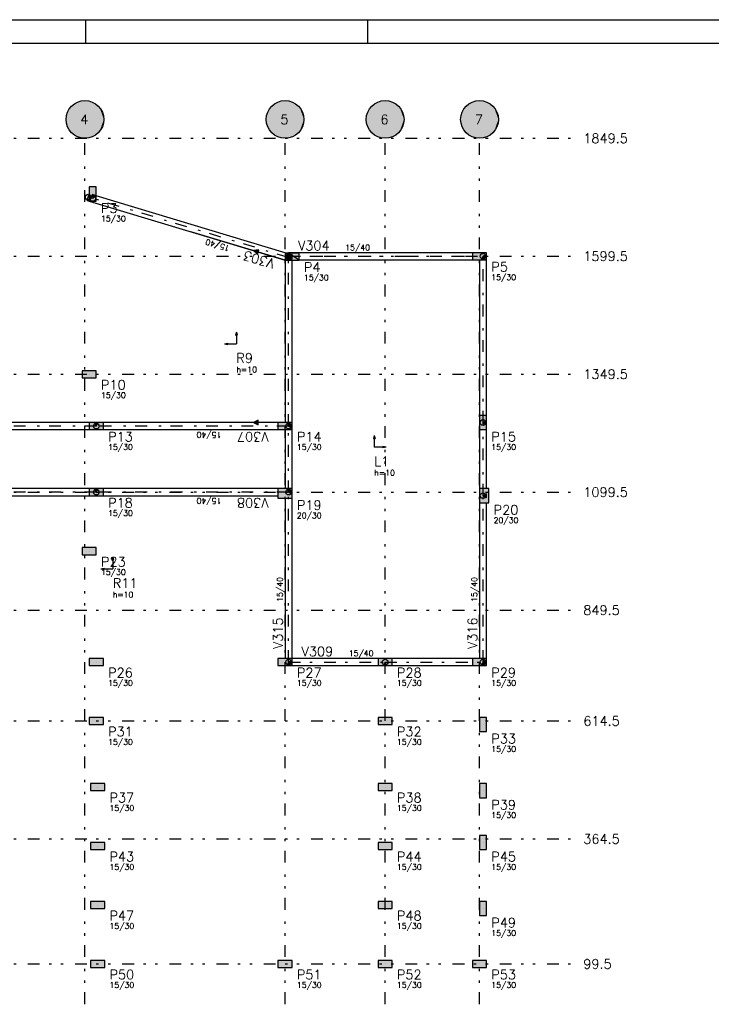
# Model space of a CAD drawing. Extents: x 0 to 119, y 0 to 84.
# Tile 3 of 8: x 30 to 59, y 42 to 84. Entities that reach past the tile are written whole.
import ezdxf

# ---------------------------------------------------------------- set-up
doc = ezdxf.new("R2010")
doc.units = 0
doc.header["$MEASUREMENT"] = 0
doc.linetypes.add('ESTILO_TQS_0003', pattern=[1.5, 0.5, -0.4, 0.1, -0.5])
doc.linetypes.add('ESTILO_TQS_0004', pattern=[2, 0.5, -0.4, 0.1, -0.4, 0.1, -0.5])
for name, color, linetype in [('1', 1, 'CONTINUOUS'), ('2', 2, 'CONTINUOUS'), ('3', 3, 'CONTINUOUS'), ('4', 4, 'CONTINUOUS'), ('6', 6, 'CONTINUOUS'), ('8', 8, 'CONTINUOUS'), ('9', 9, 'CONTINUOUS')]:
    doc.layers.add(name, color=color, linetype=linetype)
doc.styles.get("Standard").update_dxf_attribs({"font": 'ROMANS.SHX'})

msp = doc.modelspace()

# ---------------------------------------------------------------- linework, layer by layer
at = {"layer": '1', "linetype": 'Continuous'}
for points in [[(33.00111, 76.435096), (33.08763, 76.722349)], [(33.00111, 76.435096), (33.08763, 76.409036)], [(33.08763, 76.409036), (41.38763, 73.909107)], [(33.352703, 76.64251), (33.209077, 76.68577), (33.23763, 76.520513), (33.352703, 76.64251)], [(41.431829, 74.209107), (33.38763, 76.63199)], [(40.054297, 74.309578), (40.217078, 74.156273), (40.274609, 74.34782), (40.054297, 74.309578)], [(41.38763, 73.909107), (41.38763, 67.02242)], [(41.46263, 73.92242), (41.61263, 73.92242), (41.53763, 74.07242), (41.46263, 73.92242)], [(41.652703, 74.142581), (41.509077, 74.185841), (41.53763, 74.020584), (41.652703, 74.142581)], [(49.32763, 74.22242), (41.53763, 74.22242)], [(41.53763, 74.22242), (41.98763, 73.92242)], [(41.68763, 73.99742), (41.68763, 74.14742), (41.53763, 74.07242), (41.68763, 73.99742)], [(41.68763, 73.945584), (41.68763, 74.095584), (41.53763, 74.020584), (41.68763, 73.945584)], [(41.68763, 67.02242), (41.68763, 73.909107)], [(41.98763, 73.92242), (49.32763, 73.92242)], [(49.62763, 73.92242), (49.62763, 67.32242)], [(49.70263, 73.92242), (49.85263, 73.92242), (49.77763, 74.07242), (49.70263, 73.92242)], [(49.92763, 73.99742), (49.92763, 74.14742), (49.77763, 74.07242), (49.92763, 73.99742)], [(49.92763, 67.32242), (49.92763, 73.92242)], [(33.08763, 67.02242), (25.50763, 67.02242)], [(33.46263, 67.02242), (33.31263, 67.02242), (33.38763, 66.87242), (33.46263, 67.02242)], [(41.08763, 67.02242), (33.68763, 67.02242)], [(40.054297, 67.02242), (40.254297, 66.92242), (40.254297, 67.12242), (40.054297, 67.02242)], [(41.61263, 67.02242), (41.46263, 67.02242), (41.53763, 66.87242), (41.61263, 67.02242)], [(41.68763, 66.79742), (41.68763, 66.94742), (41.53763, 66.87242), (41.68763, 66.79742)], [(49.92763, 66.94742), (49.92763, 67.09742), (49.77763, 67.02242), (49.92763, 66.94742)], [(25.50763, 66.72242), (33.08763, 66.72242)], [(33.68763, 66.72242), (41.08763, 66.72242)], [(41.38763, 66.72242), (41.38763, 64.22242)], [(41.68763, 64.22242), (41.68763, 66.72242)], [(49.62763, 66.72242), (49.62763, 64.22242)], [(49.92763, 64.22242), (49.92763, 66.72242)], [(33.08763, 64.22242), (25.50763, 64.22242)], [(25.50763, 63.92242), (33.08763, 63.92242)], [(33.46263, 64.22242), (33.31263, 64.22242), (33.38763, 64.07242), (33.46263, 64.22242)], [(41.08763, 64.22242), (33.68763, 64.22242)], [(33.68763, 63.92242), (41.08763, 63.92242)], [(41.61263, 64.22242), (41.46263, 64.22242), (41.53763, 64.07242), (41.61263, 64.22242)], [(41.68763, 63.99742), (41.68763, 64.14742), (41.53763, 64.07242), (41.68763, 63.99742)], [(49.92763, 63.84742), (49.92763, 63.99742), (49.77763, 63.92242), (49.92763, 63.84742)], [(41.38763, 63.82242), (41.38763, 57.02242)], [(41.68763, 57.02242), (41.68763, 63.82242)], [(49.62763, 63.62242), (49.62763, 57.02242)], [(49.92763, 57.02242), (49.92763, 63.62242)], [(41.46263, 56.72242), (41.61263, 56.72242), (41.53763, 56.87242), (41.46263, 56.72242)], [(41.68763, 56.79742), (41.68763, 56.94742), (41.53763, 56.87242), (41.68763, 56.79742)], [(45.32763, 57.02242), (41.68763, 57.02242)], [(45.55263, 56.72242), (45.70263, 56.72242), (45.62763, 56.87242), (45.55263, 56.72242)], [(49.32763, 57.02242), (45.92763, 57.02242)], [(49.70263, 56.72242), (49.85263, 56.72242), (49.77763, 56.87242), (49.70263, 56.72242)], [(49.92763, 56.79742), (49.92763, 56.94742), (49.77763, 56.87242), (49.92763, 56.79742)], [(41.68763, 56.72242), (45.32763, 56.72242)], [(45.92763, 56.72242), (49.32763, 56.72242)]]:
    msp.add_lwpolyline(points, dxfattribs=at)
for centre in [(33.04437, 76.578722), (33.23763, 76.520513), (41.53763, 74.07242), (41.53763, 74.07242), (41.53763, 74.020584), (41.53763, 74.020584), (49.77763, 74.07242), (49.77763, 74.07242), (33.38763, 66.87242), (41.53763, 66.87242), (41.53763, 66.87242), (49.77763, 67.02242), (33.38763, 64.07242), (41.53763, 64.07242), (41.53763, 64.07242), (49.77763, 63.92242), (41.53763, 56.87242), (41.53763, 56.87242), (45.62763, 56.87242), (49.77763, 56.87242), (49.77763, 56.87242)]:
    msp.add_circle(centre, 0.12, dxfattribs=at)
at = {"layer": '2', "linetype": 'Continuous'}
for centre in [(32.90763, 79.87242), (41.38763, 79.87242), (45.62763, 79.87242), (49.62763, 79.87242)]:
    msp.add_circle(centre, 0.8, dxfattribs=at)
at = {"layer": '6', "linetype": 'Continuous'}
for points in [[(33.38763, 77.008913), (33.08763, 77.008913), (33.08763, 76.408913), (33.38763, 76.408913), (33.38763, 77.008913)], [(41.98763, 73.909107), (41.98763, 74.209107), (41.38763, 74.209107), (41.38763, 73.909107), (41.98763, 73.909107)], [(49.92763, 73.92242), (49.92763, 74.22242), (49.32763, 74.22242), (49.32763, 73.92242), (49.92763, 73.92242)], [(32.78763, 69.22242), (32.78763, 68.92242), (33.38763, 68.92242), (33.38763, 69.22242), (32.78763, 69.22242)], [(49.62763, 66.72242), (49.92763, 66.72242), (49.92763, 67.32242), (49.62763, 67.32242), (49.62763, 66.72242)], [(33.68763, 66.72242), (33.68763, 67.02242), (33.08763, 67.02242), (33.08763, 66.72242), (33.68763, 66.72242)], [(41.68763, 66.72242), (41.68763, 67.02242), (41.08763, 67.02242), (41.08763, 66.72242), (41.68763, 66.72242)], [(33.68763, 63.92242), (33.68763, 64.22242), (33.08763, 64.22242), (33.08763, 63.92242), (33.68763, 63.92242)], [(41.68763, 63.82242), (41.68763, 64.22242), (41.08763, 64.22242), (41.08763, 63.82242), (41.68763, 63.82242)], [(49.62763, 63.62242), (50.02763, 63.62242), (50.02763, 64.22242), (49.62763, 64.22242), (49.62763, 63.62242)], [(33.38763, 61.42242), (33.38763, 61.72242), (32.78763, 61.72242), (32.78763, 61.42242), (33.38763, 61.42242)], [(33.68763, 56.72242), (33.68763, 57.02242), (33.08763, 57.02242), (33.08763, 56.72242), (33.68763, 56.72242)], [(41.68763, 56.72242), (41.68763, 57.02242), (41.08763, 57.02242), (41.08763, 56.72242), (41.68763, 56.72242)], [(45.92763, 56.72242), (45.92763, 57.02242), (45.32763, 57.02242), (45.32763, 56.72242), (45.92763, 56.72242)], [(49.92763, 56.72242), (49.92763, 57.02242), (49.32763, 57.02242), (49.32763, 56.72242), (49.92763, 56.72242)], [(33.68763, 54.22242), (33.68763, 54.52242), (33.08763, 54.52242), (33.08763, 54.22242), (33.68763, 54.22242)], [(45.92763, 54.22242), (45.92763, 54.52242), (45.32763, 54.52242), (45.32763, 54.22242), (45.92763, 54.22242)], [(49.92763, 54.52242), (49.62763, 54.52242), (49.62763, 53.92242), (49.92763, 53.92242), (49.92763, 54.52242)], [(33.74763, 51.42242), (33.74763, 51.72242), (33.14763, 51.72242), (33.14763, 51.42242), (33.74763, 51.42242)], [(45.92763, 51.42242), (45.92763, 51.72242), (45.32763, 51.72242), (45.32763, 51.42242), (45.92763, 51.42242)], [(49.92763, 51.72242), (49.62763, 51.72242), (49.62763, 51.12242), (49.92763, 51.12242), (49.92763, 51.72242)], [(49.92763, 49.52242), (49.62763, 49.52242), (49.62763, 48.92242), (49.92763, 48.92242), (49.92763, 49.52242)], [(33.74763, 48.92242), (33.74763, 49.22242), (33.14763, 49.22242), (33.14763, 48.92242), (33.74763, 48.92242)], [(45.92763, 48.92242), (45.92763, 49.22242), (45.32763, 49.22242), (45.32763, 48.92242), (45.92763, 48.92242)], [(33.74763, 46.42242), (33.74763, 46.72242), (33.14763, 46.72242), (33.14763, 46.42242), (33.74763, 46.42242)], [(45.92763, 46.42242), (45.92763, 46.72242), (45.32763, 46.72242), (45.32763, 46.42242), (45.92763, 46.42242)], [(49.92763, 46.72242), (49.62763, 46.72242), (49.62763, 46.12242), (49.92763, 46.12242), (49.92763, 46.72242)], [(33.74763, 43.92242), (33.74763, 44.22242), (33.14763, 44.22242), (33.14763, 43.92242), (33.74763, 43.92242)], [(41.68763, 43.92242), (41.68763, 44.22242), (41.08763, 44.22242), (41.08763, 43.92242), (41.68763, 43.92242)], [(45.92763, 43.92242), (45.92763, 44.22242), (45.32763, 44.22242), (45.32763, 43.92242), (45.92763, 43.92242)], [(49.32763, 44.22242), (49.32763, 43.92242), (49.92763, 43.92242), (49.92763, 44.22242), (49.32763, 44.22242)]]:
    msp.add_lwpolyline(points, dxfattribs=at)
at = {"layer": '8', "linetype": 'Continuous'}
for p, q in [((0, 84.099998), (118.900002, 84.099998)), ((32.950001, 83.099998), (32.950001, 84.099998)), ((44.900002, 83.099998), (44.900002, 84.099998)), ((2.5, 83.099998), (117.900002, 83.099998)), ((33.23763, 76.708913), (33.23763, 76.708913)), ((41.38763, 73.909107), (37.38763, 75.110519)), ((41.68763, 74.059107), (41.68763, 74.059107)), ((49.62763, 74.07242), (49.62763, 74.07242)), ((39.323971, 70.857906), (39.293082, 70.725498)), ((39.293082, 70.725498), (39.354859, 70.725498)), ((39.323971, 70.857906), (39.354859, 70.725498)), ((39.323971, 70.725498), (39.323971, 70.357906)), ((38.823971, 70.357906), (38.956379, 70.388792)), ((38.823971, 70.357906), (38.956379, 70.327021)), ((38.956379, 70.327021), (38.956379, 70.388792)), ((38.956379, 70.357906), (39.323971, 70.357906)), ((33.08763, 69.07242), (33.08763, 69.07242)), ((33.38763, 66.87242), (33.38763, 66.87242)), ((41.38763, 67.02242), (37.38763, 67.02242)), ((41.38763, 66.87242), (41.38763, 66.87242)), ((49.77763, 67.02242), (49.77763, 67.02242)), ((45.169032, 66.480047), (45.138147, 66.347639)), ((45.169032, 66.480047), (45.199918, 66.347639)), ((45.138147, 66.347639), (45.199918, 66.347639)), ((45.169032, 66.347639), (45.169032, 65.980047)), ((45.536624, 65.980047), (45.169032, 65.980047)), ((45.669032, 65.980047), (45.536624, 66.010936)), ((45.536624, 66.010936), (45.536624, 65.949159)), ((45.669032, 65.980047), (45.536624, 65.949159)), ((33.38763, 64.07242), (33.38763, 64.07242)), ((41.38763, 64.02242), (41.38763, 64.02242)), ((49.82763, 63.92242), (49.82763, 63.92242)), ((33.08763, 61.57242), (33.08763, 61.57242)), ((34.084059, 61.319024), (34.05317, 61.186616)), ((34.05317, 61.186616), (34.114947, 61.186616)), ((34.084059, 61.319024), (34.114947, 61.186616)), ((34.084059, 61.186616), (34.084059, 60.819024)), ((33.584059, 60.819024), (33.716467, 60.849909)), ((33.584059, 60.819024), (33.716467, 60.788138)), ((33.716467, 60.788138), (33.716467, 60.849909)), ((33.716467, 60.819024), (34.084059, 60.819024)), ((33.38763, 56.87242), (33.38763, 56.87242)), ((41.38763, 56.87242), (41.38763, 56.87242)), ((45.62763, 56.87242), (45.62763, 56.87242)), ((49.62763, 56.87242), (49.62763, 56.87242)), ((33.38763, 54.37242), (33.38763, 54.37242)), ((45.62763, 54.37242), (45.62763, 54.37242)), ((49.77763, 54.22242), (49.77763, 54.22242)), ((33.44763, 51.57242), (33.44763, 51.57242)), ((45.62763, 51.57242), (45.62763, 51.57242)), ((49.77763, 51.42242), (49.77763, 51.42242)), ((33.44763, 49.07242), (33.44763, 49.07242)), ((45.62763, 49.07242), (45.62763, 49.07242)), ((49.77763, 49.22242), (49.77763, 49.22242)), ((33.44763, 46.57242), (33.44763, 46.57242)), ((45.62763, 46.57242), (45.62763, 46.57242)), ((49.77763, 46.42242), (49.77763, 46.42242)), ((33.44763, 44.07242), (33.44763, 44.07242)), ((41.38763, 44.07242), (41.38763, 44.07242)), ((45.62763, 44.07242), (45.62763, 44.07242)), ((49.62763, 44.07242), (49.62763, 44.07242))]:
    msp.add_line(p, q, dxfattribs=at)
at = {"layer": '8', "linetype": 'ESTILO_TQS_0004'}
for p, q in [((4.48763, 79.07242), (53.62763, 79.07242)), ((32.90763, 16.37242), (32.90763, 79.07242)), ((41.38763, 16.37242), (41.38763, 79.07242)), ((45.62763, 16.37242), (45.62763, 79.07242)), ((49.62763, 16.37242), (49.62763, 79.07242)), ((4.48763, 74.07242), (53.62763, 74.07242)), ((4.48763, 69.07242), (53.62763, 69.07242)), ((4.48763, 64.07242), (53.62763, 64.07242)), ((4.48763, 59.07242), (53.62763, 59.07242)), ((4.48763, 54.37242), (53.62763, 54.37242)), ((4.48763, 49.37242), (53.62763, 49.37242)), ((4.48763, 44.07242), (53.62763, 44.07242))]:
    msp.add_line(p, q, dxfattribs=at)
at = {"layer": '8', "linetype": 'ESTILO_TQS_0003'}
for p, q in [((33.23763, 76.520513), (33.04437, 76.578722)), ((41.53763, 74.020584), (33.23763, 76.520513)), ((41.53763, 74.07242), (49.77763, 74.07242)), ((41.53763, 66.87242), (41.53763, 74.020584)), ((49.77763, 67.02242), (49.77763, 74.07242)), ((33.38763, 66.87242), (25.20763, 66.87242)), ((41.53763, 66.87242), (33.38763, 66.87242)), ((41.53763, 64.07242), (41.53763, 66.87242)), ((49.77763, 63.92242), (49.77763, 67.02242)), ((33.38763, 64.07242), (25.20763, 64.07242)), ((41.53763, 64.07242), (33.38763, 64.07242)), ((41.53763, 56.87242), (41.53763, 64.07242)), ((49.77763, 56.87242), (49.77763, 63.92242)), ((41.53763, 56.87242), (45.62763, 56.87242)), ((45.62763, 56.87242), (49.77763, 56.87242))]:
    msp.add_line(p, q, dxfattribs=at)
at = {"layer": '9', "linetype": 'Continuous'}
for points in [[(33.70763, 79.87242), (32.539578, 80.582728), (32.446286, 80.525996)], [(33.70763, 79.87242), (32.639726, 80.626229), (32.539578, 80.582728)], [(33.70763, 79.87242), (32.744865, 80.655687), (32.639726, 80.626229)], [(33.70763, 79.87242), (32.853036, 80.670555), (32.744865, 80.655687)], [(33.70763, 79.87242), (32.962224, 80.670555), (32.853036, 80.670555)], [(33.70763, 79.87242), (33.070395, 80.655687), (32.962224, 80.670555)], [(33.70763, 79.87242), (33.175534, 80.626229), (33.070395, 80.655687)], [(33.70763, 79.87242), (33.275682, 80.582728), (33.175534, 80.626229)], [(33.70763, 79.87242), (33.368974, 80.525996), (33.275682, 80.582728)], [(42.18763, 79.87242), (41.019578, 80.582728), (40.926286, 80.525996)], [(42.18763, 79.87242), (41.119726, 80.626229), (41.019578, 80.582728)], [(42.18763, 79.87242), (41.224865, 80.655687), (41.119726, 80.626229)], [(42.18763, 79.87242), (41.333036, 80.670555), (41.224865, 80.655687)], [(42.18763, 79.87242), (41.442224, 80.670555), (41.333036, 80.670555)], [(42.18763, 79.87242), (41.550395, 80.655687), (41.442224, 80.670555)], [(42.18763, 79.87242), (41.655534, 80.626229), (41.550395, 80.655687)], [(42.18763, 79.87242), (41.755682, 80.582728), (41.655534, 80.626229)], [(42.18763, 79.87242), (41.848974, 80.525996), (41.755682, 80.582728)], [(46.42763, 79.87242), (45.259578, 80.582728), (45.166286, 80.525996)], [(46.42763, 79.87242), (45.359726, 80.626229), (45.259578, 80.582728)], [(46.42763, 79.87242), (45.464865, 80.655687), (45.359726, 80.626229)], [(46.42763, 79.87242), (45.573036, 80.670555), (45.464865, 80.655687)], [(46.42763, 79.87242), (45.682224, 80.670555), (45.573036, 80.670555)], [(46.42763, 79.87242), (45.790395, 80.655687), (45.682224, 80.670555)], [(46.42763, 79.87242), (45.895534, 80.626229), (45.790395, 80.655687)], [(46.42763, 79.87242), (45.995682, 80.582728), (45.895534, 80.626229)], [(46.42763, 79.87242), (46.088974, 80.525996), (45.995682, 80.582728)], [(50.42763, 79.87242), (49.259578, 80.582728), (49.166286, 80.525996)], [(50.42763, 79.87242), (49.359726, 80.626229), (49.259578, 80.582728)], [(50.42763, 79.87242), (49.464865, 80.655687), (49.359726, 80.626229)], [(50.42763, 79.87242), (49.573036, 80.670555), (49.464865, 80.655687)], [(50.42763, 79.87242), (49.682224, 80.670555), (49.573036, 80.670555)], [(50.42763, 79.87242), (49.790395, 80.655687), (49.682224, 80.670555)], [(50.42763, 79.87242), (49.895534, 80.626229), (49.790395, 80.655687)], [(50.42763, 79.87242), (49.995682, 80.582728), (49.895534, 80.626229)], [(50.42763, 79.87242), (50.088974, 80.525996), (49.995682, 80.582728)], [(33.70763, 79.87242), (32.173861, 80.191141), (32.137296, 80.088257)], [(33.70763, 79.87242), (32.224094, 80.288087), (32.173861, 80.191141)], [(33.70763, 79.87242), (32.287061, 80.37729), (32.224094, 80.288087)], [(33.70763, 79.87242), (32.361587, 80.457089), (32.287061, 80.37729)], [(33.70763, 79.87242), (32.446286, 80.525996), (32.361587, 80.457089)], [(33.70763, 79.87242), (33.453673, 80.457089), (33.368974, 80.525996)], [(33.70763, 79.87242), (33.528199, 80.37729), (33.453673, 80.457089)], [(33.70763, 79.87242), (33.591166, 80.288087), (33.528199, 80.37729)], [(33.70763, 79.87242), (33.641399, 80.191141), (33.591166, 80.288087)], [(33.70763, 79.87242), (33.677964, 80.088257), (33.641399, 80.191141)], [(42.18763, 79.87242), (40.653861, 80.191141), (40.617296, 80.088257)], [(42.18763, 79.87242), (40.704094, 80.288087), (40.653861, 80.191141)], [(42.18763, 79.87242), (40.767061, 80.37729), (40.704094, 80.288087)], [(42.18763, 79.87242), (40.841587, 80.457089), (40.767061, 80.37729)], [(42.18763, 79.87242), (40.926286, 80.525996), (40.841587, 80.457089)], [(42.18763, 79.87242), (41.933673, 80.457089), (41.848974, 80.525996)], [(42.18763, 79.87242), (42.008199, 80.37729), (41.933673, 80.457089)], [(42.18763, 79.87242), (42.071166, 80.288087), (42.008199, 80.37729)], [(42.18763, 79.87242), (42.121399, 80.191141), (42.071166, 80.288087)], [(42.18763, 79.87242), (42.157964, 80.088257), (42.121399, 80.191141)], [(46.42763, 79.87242), (44.893861, 80.191141), (44.857296, 80.088257)], [(46.42763, 79.87242), (44.944094, 80.288087), (44.893861, 80.191141)], [(46.42763, 79.87242), (45.007061, 80.37729), (44.944094, 80.288087)], [(46.42763, 79.87242), (45.081587, 80.457089), (45.007061, 80.37729)], [(46.42763, 79.87242), (45.166286, 80.525996), (45.081587, 80.457089)], [(46.42763, 79.87242), (46.173673, 80.457089), (46.088974, 80.525996)], [(46.42763, 79.87242), (46.248199, 80.37729), (46.173673, 80.457089)], [(46.42763, 79.87242), (46.311166, 80.288087), (46.248199, 80.37729)], [(46.42763, 79.87242), (46.361399, 80.191141), (46.311166, 80.288087)], [(46.42763, 79.87242), (46.397964, 80.088257), (46.361399, 80.191141)], [(50.42763, 79.87242), (48.893861, 80.191141), (48.857296, 80.088257)], [(50.42763, 79.87242), (48.944094, 80.288087), (48.893861, 80.191141)], [(50.42763, 79.87242), (49.007061, 80.37729), (48.944094, 80.288087)], [(50.42763, 79.87242), (49.081587, 80.457089), (49.007061, 80.37729)], [(50.42763, 79.87242), (49.166286, 80.525996), (49.081587, 80.457089)], [(50.42763, 79.87242), (50.173673, 80.457089), (50.088974, 80.525996)], [(50.42763, 79.87242), (50.248199, 80.37729), (50.173673, 80.457089)], [(50.42763, 79.87242), (50.311166, 80.288087), (50.248199, 80.37729)], [(50.42763, 79.87242), (50.361399, 80.191141), (50.311166, 80.288087)], [(50.42763, 79.87242), (50.397964, 80.088257), (50.361399, 80.191141)], [(33.70763, 79.87242), (32.115081, 79.981353), (32.10763, 79.87242)], [(33.70763, 79.87242), (32.10763, 79.87242), (32.115081, 79.763487)], [(33.70763, 79.87242), (32.137296, 80.088257), (32.115081, 79.981353)], [(33.70763, 79.87242), (32.115081, 79.763487), (32.137296, 79.656583)], [(33.70763, 79.87242), (32.137296, 79.656583), (32.173861, 79.553699)], [(33.70763, 79.87242), (32.173861, 79.553699), (32.224094, 79.456753)], [(33.70763, 79.87242), (32.224094, 79.456753), (32.287061, 79.36755)], [(33.70763, 79.87242), (32.287061, 79.36755), (32.361587, 79.287751)], [(33.70763, 79.87242), (32.361587, 79.287751), (32.446286, 79.218844)], [(33.70763, 79.87242), (32.446286, 79.218844), (32.539578, 79.162112)], [(33.70763, 79.87242), (32.539578, 79.162112), (32.639726, 79.118611)], [(33.70763, 79.87242), (32.639726, 79.118611), (32.744865, 79.089153)], [(33.70763, 79.87242), (32.744865, 79.089153), (32.853036, 79.074285)], [(33.70763, 79.87242), (32.853036, 79.074285), (32.962224, 79.074285)], [(33.70763, 79.87242), (32.962224, 79.074285), (33.070395, 79.089153)], [(33.70763, 79.87242), (33.070395, 79.089153), (33.175534, 79.118611)], [(33.70763, 79.87242), (33.175534, 79.118611), (33.275682, 79.162112)], [(33.70763, 79.87242), (33.275682, 79.162112), (33.368974, 79.218844)], [(33.70763, 79.87242), (33.368974, 79.218844), (33.453673, 79.287751)], [(33.70763, 79.87242), (33.453673, 79.287751), (33.528199, 79.36755)], [(33.70763, 79.87242), (33.528199, 79.36755), (33.591166, 79.456753)], [(33.70763, 79.87242), (33.591166, 79.456753), (33.641399, 79.553699)], [(33.70763, 79.87242), (33.641399, 79.553699), (33.677964, 79.656583)], [(33.70763, 79.87242), (33.700179, 79.981353), (33.677964, 80.088257)], [(33.70763, 79.87242), (33.677964, 79.656583), (33.700179, 79.763487)], [(33.70763, 79.87242), (33.700179, 79.763487), (33.70763, 79.87242)], [(42.18763, 79.87242), (40.595081, 79.981353), (40.58763, 79.87242)], [(42.18763, 79.87242), (40.58763, 79.87242), (40.595081, 79.763487)], [(42.18763, 79.87242), (40.617296, 80.088257), (40.595081, 79.981353)], [(42.18763, 79.87242), (40.595081, 79.763487), (40.617296, 79.656583)], [(42.18763, 79.87242), (40.617296, 79.656583), (40.653861, 79.553699)], [(42.18763, 79.87242), (40.653861, 79.553699), (40.704094, 79.456753)], [(42.18763, 79.87242), (40.704094, 79.456753), (40.767061, 79.36755)], [(42.18763, 79.87242), (40.767061, 79.36755), (40.841587, 79.287751)], [(42.18763, 79.87242), (40.841587, 79.287751), (40.926286, 79.218844)], [(42.18763, 79.87242), (40.926286, 79.218844), (41.019578, 79.162112)], [(42.18763, 79.87242), (41.019578, 79.162112), (41.119726, 79.118611)], [(42.18763, 79.87242), (41.119726, 79.118611), (41.224865, 79.089153)], [(42.18763, 79.87242), (41.224865, 79.089153), (41.333036, 79.074285)], [(42.18763, 79.87242), (41.333036, 79.074285), (41.442224, 79.074285)], [(42.18763, 79.87242), (41.442224, 79.074285), (41.550395, 79.089153)], [(42.18763, 79.87242), (41.550395, 79.089153), (41.655534, 79.118611)], [(42.18763, 79.87242), (41.655534, 79.118611), (41.755682, 79.162112)], [(42.18763, 79.87242), (41.755682, 79.162112), (41.848974, 79.218844)], [(42.18763, 79.87242), (41.848974, 79.218844), (41.933673, 79.287751)], [(42.18763, 79.87242), (41.933673, 79.287751), (42.008199, 79.36755)], [(42.18763, 79.87242), (42.008199, 79.36755), (42.071166, 79.456753)], [(42.18763, 79.87242), (42.071166, 79.456753), (42.121399, 79.553699)], [(42.18763, 79.87242), (42.121399, 79.553699), (42.157964, 79.656583)], [(42.18763, 79.87242), (42.180179, 79.981353), (42.157964, 80.088257)], [(42.18763, 79.87242), (42.157964, 79.656583), (42.180179, 79.763487)], [(42.18763, 79.87242), (42.180179, 79.763487), (42.18763, 79.87242)], [(46.42763, 79.87242), (44.835081, 79.981353), (44.82763, 79.87242)], [(46.42763, 79.87242), (44.82763, 79.87242), (44.835081, 79.763487)], [(46.42763, 79.87242), (44.857296, 80.088257), (44.835081, 79.981353)], [(46.42763, 79.87242), (44.835081, 79.763487), (44.857296, 79.656583)], [(46.42763, 79.87242), (44.857296, 79.656583), (44.893861, 79.553699)], [(46.42763, 79.87242), (44.893861, 79.553699), (44.944094, 79.456753)], [(46.42763, 79.87242), (44.944094, 79.456753), (45.007061, 79.36755)], [(46.42763, 79.87242), (45.007061, 79.36755), (45.081587, 79.287751)], [(46.42763, 79.87242), (45.081587, 79.287751), (45.166286, 79.218844)], [(46.42763, 79.87242), (45.166286, 79.218844), (45.259578, 79.162112)], [(46.42763, 79.87242), (45.259578, 79.162112), (45.359726, 79.118611)], [(46.42763, 79.87242), (45.359726, 79.118611), (45.464865, 79.089153)], [(46.42763, 79.87242), (45.464865, 79.089153), (45.573036, 79.074285)], [(46.42763, 79.87242), (45.573036, 79.074285), (45.682224, 79.074285)], [(46.42763, 79.87242), (45.682224, 79.074285), (45.790395, 79.089153)], [(46.42763, 79.87242), (45.790395, 79.089153), (45.895534, 79.118611)], [(46.42763, 79.87242), (45.895534, 79.118611), (45.995682, 79.162112)], [(46.42763, 79.87242), (45.995682, 79.162112), (46.088974, 79.218844)], [(46.42763, 79.87242), (46.088974, 79.218844), (46.173673, 79.287751)], [(46.42763, 79.87242), (46.173673, 79.287751), (46.248199, 79.36755)], [(46.42763, 79.87242), (46.248199, 79.36755), (46.311166, 79.456753)], [(46.42763, 79.87242), (46.311166, 79.456753), (46.361399, 79.553699)], [(46.42763, 79.87242), (46.361399, 79.553699), (46.397964, 79.656583)], [(46.42763, 79.87242), (46.420179, 79.981353), (46.397964, 80.088257)], [(46.42763, 79.87242), (46.397964, 79.656583), (46.420179, 79.763487)], [(46.42763, 79.87242), (46.420179, 79.763487), (46.42763, 79.87242)], [(50.42763, 79.87242), (48.835081, 79.981353), (48.82763, 79.87242)], [(50.42763, 79.87242), (48.82763, 79.87242), (48.835081, 79.763487)], [(50.42763, 79.87242), (48.857296, 80.088257), (48.835081, 79.981353)], [(50.42763, 79.87242), (48.835081, 79.763487), (48.857296, 79.656583)], [(50.42763, 79.87242), (48.857296, 79.656583), (48.893861, 79.553699)], [(50.42763, 79.87242), (48.893861, 79.553699), (48.944094, 79.456753)], [(50.42763, 79.87242), (48.944094, 79.456753), (49.007061, 79.36755)], [(50.42763, 79.87242), (49.007061, 79.36755), (49.081587, 79.287751)], [(50.42763, 79.87242), (49.081587, 79.287751), (49.166286, 79.218844)], [(50.42763, 79.87242), (49.166286, 79.218844), (49.259578, 79.162112)], [(50.42763, 79.87242), (49.259578, 79.162112), (49.359726, 79.118611)], [(50.42763, 79.87242), (49.359726, 79.118611), (49.464865, 79.089153)], [(50.42763, 79.87242), (49.464865, 79.089153), (49.573036, 79.074285)], [(50.42763, 79.87242), (49.573036, 79.074285), (49.682224, 79.074285)], [(50.42763, 79.87242), (49.682224, 79.074285), (49.790395, 79.089153)], [(50.42763, 79.87242), (49.790395, 79.089153), (49.895534, 79.118611)], [(50.42763, 79.87242), (49.895534, 79.118611), (49.995682, 79.162112)], [(50.42763, 79.87242), (49.995682, 79.162112), (50.088974, 79.218844)], [(50.42763, 79.87242), (50.088974, 79.218844), (50.173673, 79.287751)], [(50.42763, 79.87242), (50.173673, 79.287751), (50.248199, 79.36755)], [(50.42763, 79.87242), (50.248199, 79.36755), (50.311166, 79.456753)], [(50.42763, 79.87242), (50.311166, 79.456753), (50.361399, 79.553699)], [(50.42763, 79.87242), (50.361399, 79.553699), (50.397964, 79.656583)], [(50.42763, 79.87242), (50.420179, 79.981353), (50.397964, 80.088257)], [(50.42763, 79.87242), (50.397964, 79.656583), (50.420179, 79.763487)], [(50.42763, 79.87242), (50.420179, 79.763487), (50.42763, 79.87242)], [(33.38763, 77.008913), (33.08763, 77.008913), (33.08763, 76.408913)], [(33.38763, 77.008913), (33.08763, 76.408913), (33.38763, 76.408913)], [(33.38763, 77.008913), (33.38763, 76.408913), (33.38763, 77.008913)], [(33.352703, 76.64251), (33.209077, 76.68577), (33.23763, 76.520513)], [(33.352703, 76.64251), (33.23763, 76.520513), (33.352703, 76.64251)], [(40.054297, 74.309578), (40.217078, 74.156273), (40.274609, 74.34782)], [(40.054297, 74.309578), (40.274609, 74.34782), (40.054297, 74.309578)], [(41.98763, 73.909107), (41.98763, 74.209107), (41.38763, 74.209107)], [(41.98763, 73.909107), (41.38763, 74.209107), (41.38763, 73.909107)], [(41.98763, 73.909107), (41.38763, 73.909107), (41.98763, 73.909107)], [(41.46263, 73.92242), (41.61263, 73.92242), (41.53763, 74.07242)], [(41.46263, 73.92242), (41.53763, 74.07242), (41.46263, 73.92242)], [(41.652703, 74.142581), (41.509077, 74.185841), (41.53763, 74.020584)], [(41.68763, 73.99742), (41.68763, 74.14742), (41.53763, 74.07242)], [(41.652703, 74.142581), (41.53763, 74.020584), (41.652703, 74.142581)], [(41.68763, 73.945584), (41.68763, 74.095584), (41.53763, 74.020584)], [(41.68763, 73.99742), (41.53763, 74.07242), (41.68763, 73.99742)], [(41.68763, 73.945584), (41.53763, 74.020584), (41.68763, 73.945584)], [(49.92763, 73.92242), (49.92763, 74.22242), (49.32763, 74.22242)], [(49.92763, 73.92242), (49.32763, 74.22242), (49.32763, 73.92242)], [(49.92763, 73.92242), (49.32763, 73.92242), (49.92763, 73.92242)], [(49.70263, 73.92242), (49.85263, 73.92242), (49.77763, 74.07242)], [(49.70263, 73.92242), (49.77763, 74.07242), (49.70263, 73.92242)], [(49.92763, 73.99742), (49.92763, 74.14742), (49.77763, 74.07242)], [(49.92763, 73.99742), (49.77763, 74.07242), (49.92763, 73.99742)], [(32.78763, 69.22242), (32.78763, 68.92242), (33.38763, 68.92242)], [(32.78763, 69.22242), (33.38763, 68.92242), (33.38763, 69.22242)], [(32.78763, 69.22242), (33.38763, 69.22242), (32.78763, 69.22242)], [(49.62763, 66.72242), (49.92763, 66.72242), (49.92763, 67.32242)], [(49.62763, 66.72242), (49.92763, 67.32242), (49.62763, 67.32242)], [(49.62763, 66.72242), (49.62763, 67.32242), (49.62763, 66.72242)], [(33.68763, 66.72242), (33.68763, 67.02242), (33.08763, 67.02242)], [(33.68763, 66.72242), (33.08763, 67.02242), (33.08763, 66.72242)], [(33.46263, 67.02242), (33.31263, 67.02242), (33.38763, 66.87242)], [(33.46263, 67.02242), (33.38763, 66.87242), (33.46263, 67.02242)], [(40.054297, 67.02242), (40.254297, 66.92242), (40.254297, 67.12242)], [(40.054297, 67.02242), (40.254297, 67.12242), (40.054297, 67.02242)], [(41.68763, 66.72242), (41.68763, 67.02242), (41.08763, 67.02242)], [(41.68763, 66.72242), (41.08763, 67.02242), (41.08763, 66.72242)], [(41.61263, 67.02242), (41.46263, 67.02242), (41.53763, 66.87242)], [(41.61263, 67.02242), (41.53763, 66.87242), (41.61263, 67.02242)], [(41.68763, 66.79742), (41.68763, 66.94742), (41.53763, 66.87242)], [(41.68763, 66.79742), (41.53763, 66.87242), (41.68763, 66.79742)], [(49.92763, 66.94742), (49.92763, 67.09742), (49.77763, 67.02242)], [(49.92763, 66.94742), (49.77763, 67.02242), (49.92763, 66.94742)], [(33.68763, 66.72242), (33.08763, 66.72242), (33.68763, 66.72242)], [(41.68763, 66.72242), (41.08763, 66.72242), (41.68763, 66.72242)], [(33.68763, 63.92242), (33.68763, 64.22242), (33.08763, 64.22242)], [(33.68763, 63.92242), (33.08763, 64.22242), (33.08763, 63.92242)], [(33.68763, 63.92242), (33.08763, 63.92242), (33.68763, 63.92242)], [(33.46263, 64.22242), (33.31263, 64.22242), (33.38763, 64.07242)], [(33.46263, 64.22242), (33.38763, 64.07242), (33.46263, 64.22242)], [(41.68763, 63.82242), (41.68763, 64.22242), (41.08763, 64.22242)], [(41.68763, 63.82242), (41.08763, 64.22242), (41.08763, 63.82242)], [(41.61263, 64.22242), (41.46263, 64.22242), (41.53763, 64.07242)], [(41.61263, 64.22242), (41.53763, 64.07242), (41.61263, 64.22242)], [(41.68763, 63.99742), (41.68763, 64.14742), (41.53763, 64.07242)], [(41.68763, 63.99742), (41.53763, 64.07242), (41.68763, 63.99742)], [(49.62763, 63.62242), (50.02763, 63.62242), (50.02763, 64.22242)], [(49.62763, 63.62242), (50.02763, 64.22242), (49.62763, 64.22242)], [(49.62763, 63.62242), (49.62763, 64.22242), (49.62763, 63.62242)], [(49.92763, 63.84742), (49.92763, 63.99742), (49.77763, 63.92242)], [(49.92763, 63.84742), (49.77763, 63.92242), (49.92763, 63.84742)], [(41.68763, 63.82242), (41.08763, 63.82242), (41.68763, 63.82242)], [(33.38763, 61.42242), (33.38763, 61.72242), (32.78763, 61.72242)], [(33.38763, 61.42242), (32.78763, 61.72242), (32.78763, 61.42242)], [(33.38763, 61.42242), (32.78763, 61.42242), (33.38763, 61.42242)], [(33.68763, 56.72242), (33.68763, 57.02242), (33.08763, 57.02242)], [(33.68763, 56.72242), (33.08763, 57.02242), (33.08763, 56.72242)], [(41.68763, 56.72242), (41.68763, 57.02242), (41.08763, 57.02242)], [(41.68763, 56.72242), (41.08763, 57.02242), (41.08763, 56.72242)], [(41.46263, 56.72242), (41.61263, 56.72242), (41.53763, 56.87242)], [(41.46263, 56.72242), (41.53763, 56.87242), (41.46263, 56.72242)], [(41.68763, 56.79742), (41.68763, 56.94742), (41.53763, 56.87242)], [(41.68763, 56.79742), (41.53763, 56.87242), (41.68763, 56.79742)], [(45.92763, 56.72242), (45.92763, 57.02242), (45.32763, 57.02242)], [(45.92763, 56.72242), (45.32763, 57.02242), (45.32763, 56.72242)], [(45.55263, 56.72242), (45.70263, 56.72242), (45.62763, 56.87242)], [(45.55263, 56.72242), (45.62763, 56.87242), (45.55263, 56.72242)], [(49.92763, 56.72242), (49.92763, 57.02242), (49.32763, 57.02242)], [(49.92763, 56.72242), (49.32763, 57.02242), (49.32763, 56.72242)], [(49.70263, 56.72242), (49.85263, 56.72242), (49.77763, 56.87242)], [(49.70263, 56.72242), (49.77763, 56.87242), (49.70263, 56.72242)], [(49.92763, 56.79742), (49.92763, 56.94742), (49.77763, 56.87242)], [(49.92763, 56.79742), (49.77763, 56.87242), (49.92763, 56.79742)], [(33.68763, 56.72242), (33.08763, 56.72242), (33.68763, 56.72242)], [(41.68763, 56.72242), (41.08763, 56.72242), (41.68763, 56.72242)], [(45.92763, 56.72242), (45.32763, 56.72242), (45.92763, 56.72242)], [(49.92763, 56.72242), (49.32763, 56.72242), (49.92763, 56.72242)], [(33.68763, 54.22242), (33.68763, 54.52242), (33.08763, 54.52242)], [(33.68763, 54.22242), (33.08763, 54.52242), (33.08763, 54.22242)], [(45.92763, 54.22242), (45.92763, 54.52242), (45.32763, 54.52242)], [(45.92763, 54.22242), (45.32763, 54.52242), (45.32763, 54.22242)], [(49.92763, 54.52242), (49.62763, 54.52242), (49.62763, 53.92242)], [(49.92763, 54.52242), (49.62763, 53.92242), (49.92763, 53.92242)], [(49.92763, 54.52242), (49.92763, 53.92242), (49.92763, 54.52242)], [(33.68763, 54.22242), (33.08763, 54.22242), (33.68763, 54.22242)], [(45.92763, 54.22242), (45.32763, 54.22242), (45.92763, 54.22242)], [(33.74763, 51.42242), (33.74763, 51.72242), (33.14763, 51.72242)], [(33.74763, 51.42242), (33.14763, 51.72242), (33.14763, 51.42242)], [(33.74763, 51.42242), (33.14763, 51.42242), (33.74763, 51.42242)], [(45.92763, 51.42242), (45.92763, 51.72242), (45.32763, 51.72242)], [(45.92763, 51.42242), (45.32763, 51.72242), (45.32763, 51.42242)], [(45.92763, 51.42242), (45.32763, 51.42242), (45.92763, 51.42242)], [(49.92763, 51.72242), (49.62763, 51.72242), (49.62763, 51.12242)], [(49.92763, 51.72242), (49.62763, 51.12242), (49.92763, 51.12242)], [(49.92763, 51.72242), (49.92763, 51.12242), (49.92763, 51.72242)], [(49.92763, 49.52242), (49.62763, 49.52242), (49.62763, 48.92242)], [(49.92763, 49.52242), (49.62763, 48.92242), (49.92763, 48.92242)], [(49.92763, 49.52242), (49.92763, 48.92242), (49.92763, 49.52242)], [(33.74763, 48.92242), (33.74763, 49.22242), (33.14763, 49.22242)], [(33.74763, 48.92242), (33.14763, 49.22242), (33.14763, 48.92242)], [(33.74763, 48.92242), (33.14763, 48.92242), (33.74763, 48.92242)], [(45.92763, 48.92242), (45.92763, 49.22242), (45.32763, 49.22242)], [(45.92763, 48.92242), (45.32763, 49.22242), (45.32763, 48.92242)], [(45.92763, 48.92242), (45.32763, 48.92242), (45.92763, 48.92242)], [(33.74763, 46.42242), (33.74763, 46.72242), (33.14763, 46.72242)], [(33.74763, 46.42242), (33.14763, 46.72242), (33.14763, 46.42242)], [(33.74763, 46.42242), (33.14763, 46.42242), (33.74763, 46.42242)], [(45.92763, 46.42242), (45.92763, 46.72242), (45.32763, 46.72242)], [(45.92763, 46.42242), (45.32763, 46.72242), (45.32763, 46.42242)], [(45.92763, 46.42242), (45.32763, 46.42242), (45.92763, 46.42242)], [(49.92763, 46.72242), (49.62763, 46.72242), (49.62763, 46.12242)], [(49.92763, 46.72242), (49.62763, 46.12242), (49.92763, 46.12242)], [(49.92763, 46.72242), (49.92763, 46.12242), (49.92763, 46.72242)], [(33.74763, 43.92242), (33.74763, 44.22242), (33.14763, 44.22242)], [(33.74763, 43.92242), (33.14763, 44.22242), (33.14763, 43.92242)], [(33.74763, 43.92242), (33.14763, 43.92242), (33.74763, 43.92242)], [(41.68763, 43.92242), (41.68763, 44.22242), (41.08763, 44.22242)], [(41.68763, 43.92242), (41.08763, 44.22242), (41.08763, 43.92242)], [(41.68763, 43.92242), (41.08763, 43.92242), (41.68763, 43.92242)], [(45.92763, 43.92242), (45.92763, 44.22242), (45.32763, 44.22242)], [(45.92763, 43.92242), (45.32763, 44.22242), (45.32763, 43.92242)], [(45.92763, 43.92242), (45.32763, 43.92242), (45.92763, 43.92242)], [(49.32763, 44.22242), (49.32763, 43.92242), (49.92763, 43.92242)], [(49.32763, 44.22242), (49.92763, 43.92242), (49.92763, 44.22242)], [(49.32763, 44.22242), (49.92763, 44.22242), (49.32763, 44.22242)]]:
    msp.add_solid(points, dxfattribs=at)

# ---------------------------------------------------------------- texts
at = {"layer": '1', "linetype": 'Continuous'}
for s, p in [('1849.5', (54.02763, 78.87242)), ('1599.5', (54.02763, 73.87242)), ('1349.5', (54.02763, 68.87242)), ('1099.5', (54.02763, 63.87242)), ('849.5', (54.02763, 58.87242)), ('614.5', (54.02763, 54.17242)), ('364.5', (54.02763, 49.17242)), ('99.5', (54.02763, 43.87242))]:
    msp.add_text(s, height=0.4, dxfattribs=at).set_placement(p)
at = {"layer": '3', "linetype": 'Continuous'}
for s, p in [('15/30', (33.58763, 75.548913)), ('15/40', (43.93763, 74.32242)), ('15/30', (42.18763, 73.049107)), ('15/30', (50.12763, 73.06242)), ('h=10', (39.323971, 69.149906)), ('15/30', (33.58763, 68.06242)), ('15/30', (33.88763, 65.86242)), ('15/30', (41.88763, 65.86242)), ('15/30', (50.12763, 65.86242)), ('h=10', (45.169032, 64.772047)), ('15/30', (33.88763, 63.06242)), ('20/30', (41.88763, 62.96242)), ('20/30', (50.22763, 62.76242)), ('15/30', (33.58763, 60.56242)), ('h=10', (34.084059, 59.611024)), ('15/40', (44.08763, 57.12242)), ('15/30', (33.88763, 55.86242)), ('15/30', (41.88763, 55.86242)), ('15/30', (46.12763, 55.86242)), ('15/30', (50.12763, 55.86242)), ('15/30', (33.88763, 53.36242)), ('15/30', (46.12763, 53.36242)), ('15/30', (50.12763, 53.06242)), ('15/30', (33.94763, 50.56242)), ('15/30', (46.12763, 50.56242)), ('15/30', (50.12763, 50.26242)), ('15/30', (33.94763, 48.06242)), ('15/30', (46.12763, 48.06242)), ('15/30', (50.12763, 48.06242)), ('15/30', (33.94763, 45.56242)), ('15/30', (46.12763, 45.56242)), ('15/30', (50.12763, 45.26242)), ('15/30', (33.94763, 43.06242)), ('15/30', (41.88763, 43.06242)), ('15/30', (46.12763, 43.06242)), ('15/30', (50.12763, 43.06242))]:
    msp.add_text(s, height=0.24, dxfattribs=at).set_placement(p)
for rotation, p in [(163.237895, (39.060765, 74.505513)), (180, (38.68763, 66.62242)), (180, (38.68763, 63.82242)), (90, (41.28763, 59.42242)), (90, (49.52763, 59.42242))]:
    msp.add_text('15/40', height=0.24, rotation=rotation, dxfattribs=at).set_placement(p)
at = {"layer": '4', "linetype": 'Continuous'}
for s, p in [('V304', (41.93763, 74.32242)), ('R9', (39.323971, 69.557906)), ('L1', (45.169032, 65.180047)), ('R11', (34.084059, 60.019024)), ('V309', (42.08763, 57.12242))]:
    msp.add_text(s, height=0.4, dxfattribs=at).set_placement(p)
for s, rotation, p in [('V303', 163.237895, (40.975786, 73.928716)), ('V307', 180, (40.68763, 66.62242)), ('V308', 180, (40.68763, 63.82242)), ('V315', 90, (41.28763, 57.42242)), ('V316', 90, (49.52763, 57.42242))]:
    msp.add_text(s, height=0.4, rotation=rotation, dxfattribs=at).set_placement(p)
at = {"layer": '6', "linetype": 'Continuous'}
for s, p in [('4', (32.70763, 79.67242)), ('5', (41.18763, 79.67242)), ('6', (45.42763, 79.67242)), ('7', (49.42763, 79.67242)), ('P3', (33.58763, 75.908913)), ('P4', (42.18763, 73.409107)), ('P5', (50.12763, 73.42242)), ('P10', (33.58763, 68.42242)), ('P13', (33.88763, 66.22242)), ('P14', (41.88763, 66.22242)), ('P15', (50.12763, 66.22242)), ('P18', (33.88763, 63.42242)), ('P19', (41.88763, 63.32242)), ('P20', (50.22763, 63.12242)), ('P23', (33.58763, 60.92242)), ('P26', (33.88763, 56.22242)), ('P27', (41.88763, 56.22242)), ('P28', (46.12763, 56.22242)), ('P29', (50.12763, 56.22242)), ('P31', (33.88763, 53.72242)), ('P32', (46.12763, 53.72242)), ('P33', (50.12763, 53.42242)), ('P37', (33.94763, 50.92242)), ('P38', (46.12763, 50.92242)), ('P39', (50.12763, 50.62242)), ('P43', (33.94763, 48.42242)), ('P44', (46.12763, 48.42242)), ('P45', (50.12763, 48.42242)), ('P48', (46.12763, 45.92242)), ('P47', (33.94763, 45.92242)), ('P49', (50.12763, 45.62242)), ('P50', (33.94763, 43.42242)), ('P52', (46.12763, 43.42242)), ('P53', (50.12763, 43.42242)), ('P51', (41.88763, 43.42242))]:
    msp.add_text(s, height=0.4, dxfattribs=at).set_placement(p)

doc.saveas('drawing.dxf')
